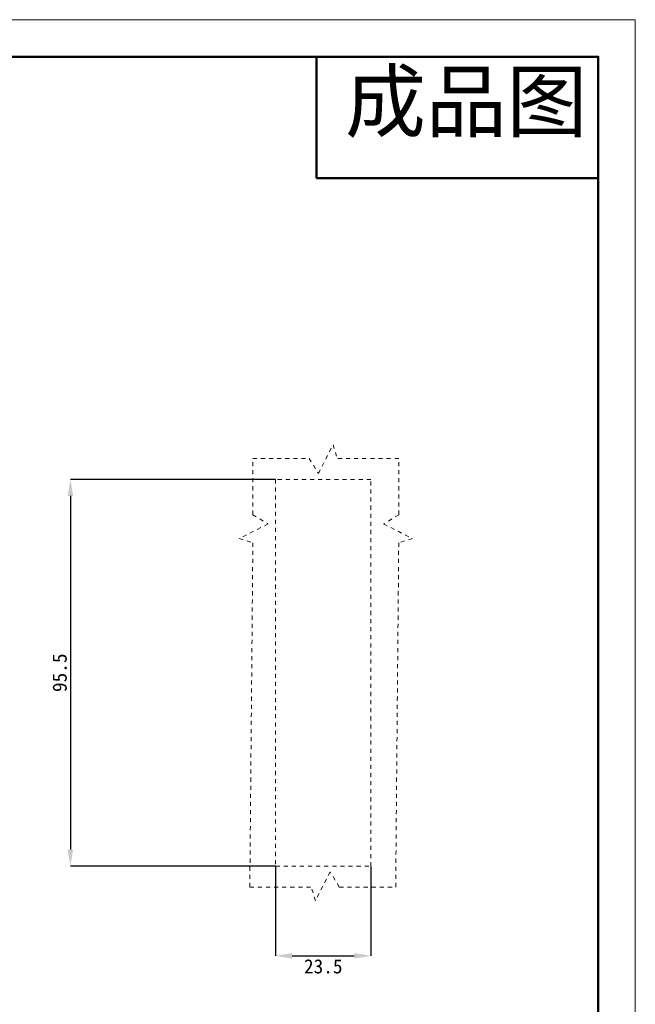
# Model space of a CAD drawing. Header units: millimetres. Extents: x 16 to 559, y 27 to 410.
# Tile 8 of 8: x 407 to 559, y 167 to 410. Entities that reach past the tile are written whole.
import ezdxf

# ---------------------------------------------------------------- set-up
doc = ezdxf.new("R2010")
doc.units = ezdxf.units.MM
doc.header["$PDSIZE"] = -1
doc.linetypes.add('虚线', pattern=[2, 1, -1])
doc.layers.add('7标注层', color=3, linetype='Continuous')
for name, color, linetype, lineweight in [('粗实线层', 7, 'Continuous', 50), ('细实线层', 3, 'Continuous', 18), ('虚线层', 6, '虚线', 18)]:
    doc.layers.add(name, color=color, linetype=linetype, lineweight=lineweight)
doc.styles.add('SLDTEXTSTYLE5', font='TXT', dxfattribs={"width": 0.7})
doc.styles.add('TEXTSTYLE_2', font='arial.ttf')
doc.dimstyles.new('SLDDIMSTYLE0', dxfattribs={"dimtxt": 3.5, "dimasz": 4.08, "dimexe": 0, "dimexo": 0.0625, "dimgap": 0.875, "dimtad": 2, "dimlfac": 2, "dimrnd": 1e-09, "dimzin": 12, "dimdsep": 46, "dimtxsty": 'SLDTEXTSTYLE5', "dimsah": 1, "dimcen": 0.09, "dimadec": 0, "dimazin": 3, "dimtfac": 1, "dimtofl": 0, "dimtmove": 0, "dimatfit": 3, "dimfxl": 1, "dimfrac": 2, "dimtolj": 1, "dimtzin": 12, "dimarcsym": 0})

# ---------------------------------------------------------------- blocks, each defined once
blk = doc.blocks.new('*D7')
at = {"layer": '7标注层', "color": 0, "lineweight": -2, "transparency": 16777216}
for p, q in [((470.02, 296.84), (419.43, 296.84)), ((419.43, 292.76), (419.43, 205.42)), ((470.02, 201.34), (419.43, 201.34))]:
    blk.add_line(p, q, dxfattribs=at)
at = {"layer": '7标注层', "color": 0, "transparency": 16777216}
for points in [[(418.75, 292.76), (420.11, 292.76), (419.43, 296.84)], [(418.75, 205.42), (420.11, 205.42), (419.43, 201.34)]]:
    blk.add_solid(points, dxfattribs=at)
at = {"layer": 'Defpoints', "color": 0, "transparency": 16777216}
for p in [(470.09, 296.84), (419.43, 201.34), (470.09, 201.34)]:
    blk.add_point(p, dxfattribs=at)
at = {"layer": '7标注层', "color": 0, "transparency": 16777216, "insert": (416.81, 249.09), "char_height": 3.5, "attachment_point": 5, "rotation": 90}
blk.add_mtext('\\A1;95.5', dxfattribs=at)
blk = doc.blocks.new('*D8')
at = {"layer": '7标注层', "color": 0, "lineweight": -2, "transparency": 16777216}
for p, q in [((470.09, 201.28), (470.09, 179.21)), ((493.59, 201.28), (493.59, 179.21)), ((474.17, 179.21), (489.51, 179.21))]:
    blk.add_line(p, q, dxfattribs=at)
at = {"layer": '7标注层', "color": 0, "transparency": 16777216}
for points in [[(474.17, 179.89), (474.17, 178.53), (470.09, 179.21)], [(489.51, 179.89), (489.51, 178.53), (493.59, 179.21)]]:
    blk.add_solid(points, dxfattribs=at)
at = {"layer": 'Defpoints', "color": 0, "transparency": 16777216}
for p in [(470.09, 201.34), (493.59, 201.34), (493.59, 179.21)]:
    blk.add_point(p, dxfattribs=at)
at = {"layer": '7标注层', "color": 0, "transparency": 16777216, "insert": (481.84, 176.58), "char_height": 3.5, "attachment_point": 5}
blk.add_mtext('\\A1;23.5', dxfattribs=at)

msp = doc.modelspace()

# ---------------------------------------------------------------- linework, layer by layer
at = {"layer": '粗实线层'}
for p, q in [((480.1597, 401.1851), (480.1597, 371.1851)), ((480.1597, 371.1851), (549.72, 371.1851))]:
    msp.add_line(p, q, dxfattribs=at)
msp.add_lwpolyline([(48.6544, 401.1851), (549.72, 401.1851), (549.72, 33.3184), (48.6544, 33.3184)], close=True, dxfattribs=at)
at = {"layer": '细实线层'}
msp.add_lwpolyline([(16.0769, 410.3228), (558.8577, 410.3228), (558.8577, 26.5385), (16.0769, 26.5385)], close=True, dxfattribs=at)
at = {"layer": '虚线层'}
for p, q in [((480.6571, 298.2812), (484.2646, 305.4013)), ((484.2646, 305.4013), (485.2811, 302.0239)), ((464.4714, 302.0239), (478.3787, 302.0239)), ((464.4714, 288.1166), (464.4714, 302.0239)), ((478.3787, 302.0239), (480.6571, 298.2812)), ((500.4714, 302.0239), (485.2811, 302.0239)), ((500.4714, 288.1166), (500.4714, 302.0239)), ((493.5872, 296.8437), (470.0872, 296.8437)), ((470.0872, 296.8437), (470.0872, 201.3437)), ((493.5872, 201.3437), (493.5872, 296.8437)), ((464.4714, 288.1166), (468.214, 285.8382)), ((500.4714, 288.1166), (496.7287, 285.8382)), ((468.214, 285.8382), (461.0939, 282.2307)), ((496.7287, 285.8382), (503.8488, 282.2307)), ((461.0939, 282.2307), (464.4714, 281.2141)), ((503.8488, 282.2307), (500.4714, 281.2141)), ((463.718, 196.1965), (464.4714, 281.2141)), ((499.718, 196.1965), (500.4714, 281.2141)), ((470.0872, 201.3437), (493.5872, 201.3437)), ((483.5323, 199.9391), (479.9248, 192.819)), ((485.8107, 196.1965), (483.5323, 199.9391)), ((463.718, 196.1965), (478.9082, 196.1965)), ((479.9248, 192.819), (478.9082, 196.1965)), ((485.8107, 196.1965), (499.718, 196.1965))]:
    msp.add_line(p, q, dxfattribs=at)

# ---------------------------------------------------------------- texts
at = {"color": 3, "linetype": 'Continuous', "insert": (487.2115, 397.4789), "char_height": 14.62036, "width": 64.24962, "attachment_point": 1, "line_spacing_factor": 0.9, "style": 'TEXTSTYLE_2'}
msp.add_mtext('成品图', dxfattribs=at)

# ---------------------------------------------------------------- dimensions: what is measured, and where the dimension line sits
at = {"layer": '7标注层'}
dim = msp.add_linear_dim(base=(419.4337, 201.3437), p1=(470.0872, 296.8437), p2=(470.0872, 201.3437), angle=90, text='95.5', dimstyle='SLDDIMSTYLE0', override={"dimtxsty": 'Standard'}, dxfattribs=at)
dim.commit()
dim.dimension.update_dxf_attribs({"geometry": '*D7', "text_midpoint": (416.8087, 249.0937)})
dim = msp.add_linear_dim(base=(493.5872, 179.2088), p1=(470.0872, 201.3437), p2=(493.5872, 201.3437), text='23.5', dimstyle='SLDDIMSTYLE0', override={"dimtxsty": 'Standard'}, dxfattribs=at)
dim.commit()
dim.dimension.update_dxf_attribs({"geometry": '*D8', "text_midpoint": (481.8372, 176.5838)})

doc.saveas('drawing.dxf')
